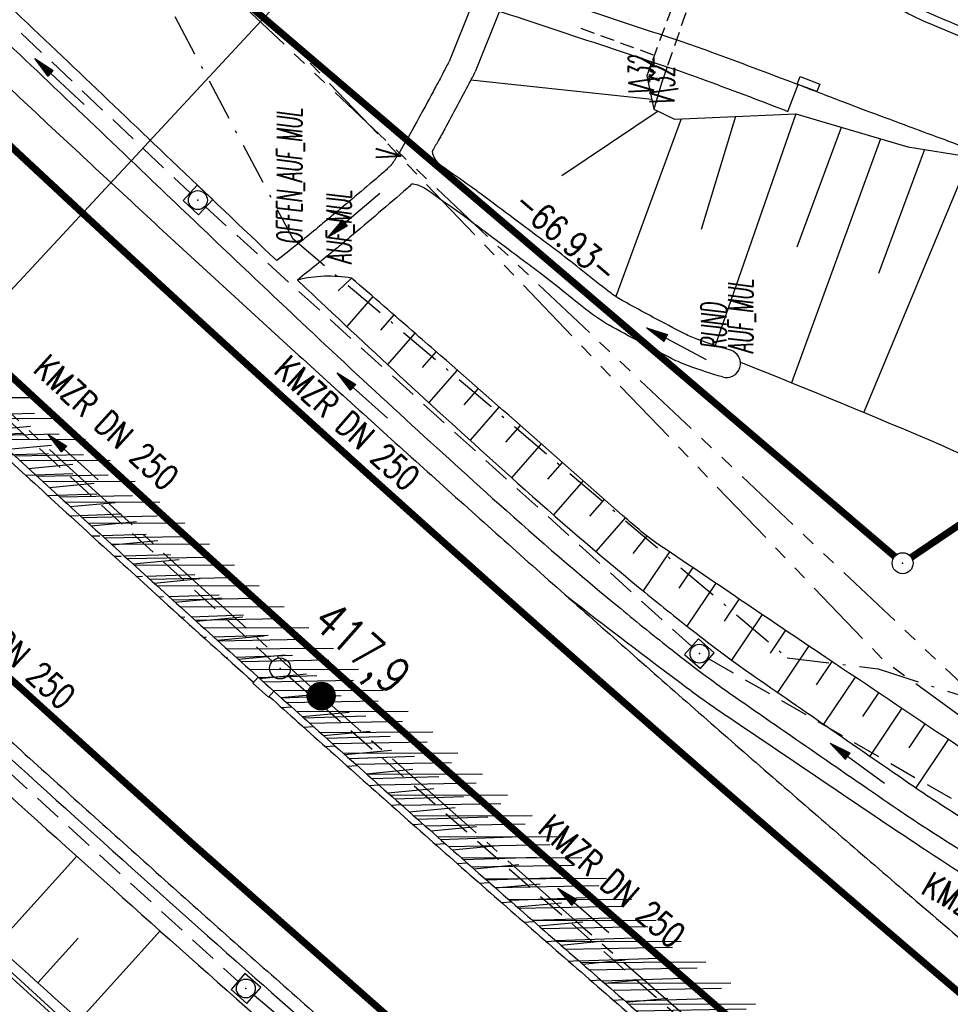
# Model space of a CAD drawing. Extents: x 448150 to 449332, y 437108 to 438384.
# Tile 128 of 172: x 448756 to 448822, y 437662 to 437733. Entities that reach past the tile are written whole.
import ezdxf
from ezdxf.enums import TextEntityAlignment as Align

# ---------------------------------------------------------------- set-up
doc = ezdxf.new("R2010")
doc.units = 0
doc.header["$LTSCALE"] = 2
doc.header["$MEASUREMENT"] = 0
for name, pattern in [('ACHSE', [5.5, 4, -0.5, 0.5, -0.5]), ('AUSGEZOGEN', [0]), ('BAB-FM2', [2.6, 1.5, -0.5, 0.1, -0.5]), ('GESTRICH-X2', [1.5, 1, -0.5]), ('GESTRICHELT', [0.75, 0.5, -0.25]), ('PHANTOMX2', [5, 2.5, -0.5, 0.5, -0.5, 0.5, -0.5])]:
    doc.linetypes.add(name, pattern=pattern)
doc.layers.get('0').update_dxf_attribs({"linetype": 'AUSGEZOGEN'})
for name, color, linetype in [('212-ABSTAND', 8, 'AUSGEZOGEN'), ('212-GRENZL-BAB', 7, 'AUSGEZOGEN'), ('212-GRENZP-BAB', 7, 'AUSGEZOGEN'), ('ACHSETOP', 250, 'ACHSE'), ('ANMERKUNG', 7, 'CONTINUOUS'), ('BAB_FM', 5, 'BAB-FM2'), ('BAUWOTOP', 250, 'AUSGEZOGEN'), ('BAUWUTOP', 250, 'GESTRICHELT'), ('BOESCHG', 250, 'AUSGEZOGEN'), ('FBRTOP', 250, 'AUSGEZOGEN'), ('HEKT_B', 250, 'CONTINUOUS'), ('KANAL', 7, 'GESTRICH-X2'), ('Lichtwellenleiter COLT', 46, 'PHANTOMX2'), ('Lichtwellenleiter GLH', 46, 'PHANTOMX2'), ('MULDE', 250, 'AUSGEZOGEN'), ('NZ', 250, 'AUSGEZOGEN'), ('PFEIL', 7, 'CONTINUOUS'), ('PFEILTOP', 200, 'AUSGEZOGEN'), ('SCHLITZRINNE', 200, 'AUSGEZOGEN'), ('SCHSYMBOL', 200, 'AUSGEZOGEN'), ('STRASSE', 250, 'AUSGEZOGEN'), ('TEXTO', 4, 'CONTINUOUS'), ('WEG', 250, 'GESTRICH-X2')]:
    doc.layers.add(name, color=color, linetype=linetype)
doc.styles.add('ROMANS', font='romans.shx', dxfattribs={"width": 0.8})

# ---------------------------------------------------------------- blocks, each defined once
blk = doc.blocks.new('30S')
at = {"color": 0}
for p, q in [((-0.751, -0.583), (-0.751, 0)), ((-0.751, 0), (0.751, 0)), ((0.751, 0), (0.751, -0.583)), ((0.751, -0.583), (-0.751, -0.583))]:
    blk.add_line(p, q, dxfattribs=at)
blk.add_point((0, 0), dxfattribs=at)
blk = doc.blocks.new('*X15')
at = {"color": 0}
for p, q in [((212.234, 257.394), (213.242, 258.402)), ((212.236, 257.466), (213.169, 258.4)), ((212.237, 257.326), (213.31, 258.399)), ((212.244, 257.262), (213.373, 258.392)), ((212.244, 257.545), (213.09, 258.391)), ((212.254, 257.202), (213.434, 258.381)), ((212.261, 257.633), (213.003, 258.375)), ((212.268, 257.145), (213.491, 258.368)), ((212.284, 257.09), (213.545, 258.351)), ((212.29, 257.732), (212.903, 258.346)), ((212.303, 257.038), (213.597, 258.333)), ((212.324, 256.988), (213.647, 258.312)), ((212.343, 257.856), (212.779, 258.293)), ((212.347, 256.941), (213.694, 258.288)), ((212.372, 256.895), (213.74, 258.263)), ((212.399, 256.852), (213.783, 258.236)), ((212.428, 256.81), (213.825, 258.207)), ((212.459, 256.77), (213.865, 258.176)), ((212.492, 256.732), (213.903, 258.143)), ((212.526, 256.696), (213.939, 258.109)), ((212.563, 256.662), (213.974, 258.073)), ((212.601, 256.629), (214.006, 258.035)), ((212.64, 256.598), (214.037, 257.995)), ((212.682, 256.569), (214.066, 257.953)), ((212.726, 256.542), (214.093, 257.91)), ((212.771, 256.517), (214.119, 257.864)), ((212.819, 256.493), (214.142, 257.817)), ((212.868, 256.472), (214.163, 257.767)), ((212.92, 256.454), (214.182, 257.715)), ((212.975, 256.437), (214.198, 257.661)), ((213.032, 256.424), (214.211, 257.603)), ((213.092, 256.414), (214.222, 257.543)), ((213.156, 256.407), (214.229, 257.479)), ((213.224, 256.404), (214.232, 257.412)), ((213.296, 256.406), (214.23, 257.339)), ((213.375, 256.414), (214.222, 257.26)), ((213.463, 256.43), (214.205, 257.173)), ((213.563, 256.46), (214.176, 257.073)), ((213.686, 256.512), (214.123, 256.949))]:
    blk.add_line(p, q, dxfattribs=at)
blk = doc.blocks.new('SRMAST2')
at = {"color": 0}
blk.add_circle((0, 0), 0.999, dxfattribs=at)
blk.add_point((0, 0), dxfattribs=at)
blk.add_blockref('*X15', (-213.233, -257.403))
blk = doc.blocks.new('20')
blk.add_lwpolyline([(-0.754, -0.751), (0.754, -0.751), (0.754, 0.75), (-0.754, 0.75)], close=True)
blk.add_circle((0, 0), 0.676)
blk.add_point((0, 0))
blk = doc.blocks.new('PFEIL2')
at = {"color": 0}
for p, q in [((0.88, 0.002), (-2.401, -0.012)), ((0.881, -0.271), (0.879, 0.276)), ((0.879, 0.276), (2.429, 0.009)), ((0.911, 0.27), (0.879, 0.265)), ((0.965, 0.261), (0.879, 0.246)), ((1.019, 0.252), (0.879, 0.228)), ((1.073, 0.242), (0.879, 0.209)), ((1.127, 0.233), (0.879, 0.191)), ((1.181, 0.224), (0.879, 0.172)), ((1.235, 0.214), (0.879, 0.154)), ((1.289, 0.205), (0.879, 0.135)), ((1.343, 0.196), (0.879, 0.117)), ((1.397, 0.187), (0.879, 0.098)), ((1.451, 0.177), (0.879, 0.08)), ((1.505, 0.168), (0.879, 0.061)), ((1.559, 0.159), (0.88, 0.043)), ((1.613, 0.149), (0.88, 0.024)), ((1.668, 0.14), (0.88, 0.006)), ((1.722, 0.131), (0.88, -0.013)), ((1.776, 0.121), (0.88, -0.031)), ((1.83, 0.112), (0.88, -0.05)), ((1.884, 0.103), (0.88, -0.068)), ((1.938, 0.094), (0.88, -0.087)), ((1.992, 0.084), (0.88, -0.105)), ((2.046, 0.075), (0.88, -0.124)), ((2.1, 0.066), (0.88, -0.142)), ((2.154, 0.056), (0.88, -0.161)), ((2.208, 0.047), (0.88, -0.179)), ((2.262, 0.038), (0.881, -0.198)), ((2.316, 0.029), (0.881, -0.216)), ((2.37, 0.019), (0.881, -0.235)), ((2.424, 0.01), (0.881, -0.253)), ((2.429, 0.009), (0.881, -0.271))]:
    blk.add_line(p, q, dxfattribs=at)
blk = doc.blocks.new('GST')
at = {"color": 0}
blk.add_circle((0, 0), 0.75, dxfattribs=at)
blk.add_point((0, 0), dxfattribs=at)

msp = doc.modelspace()

# ---------------------------------------------------------------- hatches: boundary and pattern name
at = {"layer": 'SCHLITZRINNE'}
h = msp.add_hatch(dxfattribs=at)
h.set_pattern_fill('_USER', color=256, scale=1.5, angle=45, style=0, pattern_type=0)
h.set_pattern_definition([(0.19809, (448696.2442, 437758.0261), (-0.005186, 1.499991), [])])
edge = h.paths.add_edge_path()
edge.add_arc((450103.943, 439168.643), 1992.851, 225.253931, 225.326505)
edge.add_arc((450104.379, 439169.084), 1993.471, 225.326505, 225.685513)
edge.add_arc((450114.112, 439179.052), 2007.404, 225.685514, 226.043274)
edge.add_arc((450116.374, 439181.397), 2010.661, 226.043274, 226.400342)
edge.add_arc((450108.345, 439172.967), 1999.019, 226.400342, 226.758448)
edge.add_arc((450107.359, 439171.918), 1997.58, 226.758448, 227.116898)
edge.add_arc((450114.22, 439179.306), 2007.663, 227.116898, 227.474446)
edge.add_arc((450112.044, 439176.933), 2004.443, 227.474446, 227.83238)
edge.add_arc((450107.824, 439172.273), 1998.156, 227.83238, 228.190877)
edge.add_arc((450107.663, 439172.094), 1997.915, 228.190877, 228.549748)
edge.add_arc((450107.034, 439171.381), 1996.965, 228.549748, 228.908704)
edge.add_arc((450111.572, 439176.585), 2003.869, 228.908704, 229.265964)
edge.add_arc((450119.093, 439185.318), 2015.394, 229.265964, 229.6222)
edge.add_arc((450115.134, 439180.663), 2009.284, 229.6222, 229.979919)
edge.add_arc((450101.808, 439164.793), 1988.56, 229.979919, 230.339497)
edge.add_arc((450135.905, 439205.921), 2041.985, 230.339497, 230.699144)
edge.add_arc((450015.788, 439059.171), 1852.343, 230.699144, 231.076753)
edge.add_arc((450440.038, 439584.513), 2527.6, 231.076753, 231.41321)
edge.add_arc((449605.176, 438538.206), 1189.037, 231.413211, 231.903765)
edge.add_arc((451876.599, 441435.451), 4870.53, 231.903765, 232.054115)
edge.add_arc((449764.385, 438726.671), 1435.572, 232.054115, 232.331051)
edge.add_arc((663048.573, 714993.472), 350453.466, 232.33105148, 232.33182369)
edge.add_arc((452105.708, 441751.773), 5260.885, 232.331837, 232.33814)
edge.add_arc((1083717.784, 1260087.558), 1038995.508, 232.338139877, 232.338829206)
edge.add_arc((362297.748, 325361.769), 141749.668, 52.33595822, 52.34101086, ccw=False)
edge.add_arc((130991.073, 25697.409), 520301.522, 52.33458173, 52.33595822, ccw=False)
edge.add_arc((597397.743, 629905.021), 242982.187, 232.33379622, 232.33674373)
edge.add_arc((1091510.304, 1270060.009), 1051651.236, 232.336743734, 232.337424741)
edge.add_arc((63904.407, -61307.138), 630166.935, 52.33651599, 52.337652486, ccw=False)
edge.add_line((448950.678, 437541.271), (448965.933, 437529.496))
edge.add_arc((450103.943, 439168.643), 1993.351, 225.253931, 225.326505)
edge.add_arc((450104.379, 439169.084), 1993.971, 225.326505, 225.633952)
h = msp.add_hatch(dxfattribs=at)
h.set_pattern_fill('_USER', color=256, scale=1.5, angle=45, style=0, pattern_type=0)
h.set_pattern_definition([(1.0848, (448717.7677, 437736.8698), (-0.0283982, 1.4997312), [])])
edge = h.paths.add_edge_path()
edge.add_arc((450104.379, 439169.084), 1993.971, 225.677136, 225.685513)
edge.add_arc((450114.112, 439179.052), 2007.904, 225.685514, 226.043274)
edge.add_arc((450116.374, 439181.397), 2011.161, 226.043274, 226.348764)
edge.add_arc((450103.943, 439168.643), 1992.851, 225.253931, 225.326505)
edge.add_arc((450104.379, 439169.084), 1993.471, 225.326505, 225.685513)
edge.add_arc((450114.112, 439179.052), 2007.404, 225.685514, 226.043274)
edge.add_arc((450116.374, 439181.397), 2010.661, 226.043274, 226.400342)
edge.add_arc((450108.345, 439172.967), 1999.019, 226.400342, 226.758448)
edge.add_arc((450107.359, 439171.918), 1997.58, 226.758448, 227.116898)
edge.add_arc((450114.22, 439179.306), 2007.663, 227.116898, 227.474446)
edge.add_arc((450112.044, 439176.933), 2004.443, 227.474446, 227.83238)
edge.add_arc((450107.824, 439172.273), 1998.156, 227.83238, 228.190877)
edge.add_arc((450107.663, 439172.094), 1997.915, 228.190877, 228.549748)
edge.add_arc((450107.034, 439171.381), 1996.965, 228.549748, 228.908704)
edge.add_arc((450111.572, 439176.585), 2003.869, 228.908704, 229.265964)
edge.add_arc((450119.093, 439185.318), 2015.394, 229.265964, 229.6222)
edge.add_arc((450115.134, 439180.663), 2009.284, 229.6222, 229.979919)
edge.add_arc((450101.808, 439164.793), 1988.56, 229.979919, 230.339497)
edge.add_arc((450135.905, 439205.921), 2041.985, 230.339497, 230.699144)
edge.add_arc((450015.788, 439059.171), 1852.343, 230.699144, 231.076753)
edge.add_arc((450440.038, 439584.513), 2527.6, 231.076753, 231.41321)
edge.add_arc((449605.176, 438538.206), 1189.037, 231.413211, 231.903765)
edge.add_arc((451876.599, 441435.451), 4870.53, 231.903765, 232.054115)
edge.add_arc((449764.385, 438726.671), 1435.572, 232.054115, 232.331051)
edge.add_arc((663048.573, 714993.472), 350453.466, 232.33105148, 232.33182369)
edge.add_arc((452105.708, 441751.773), 5260.885, 232.331837, 232.33814)
edge.add_arc((1083717.784, 1260087.558), 1038995.508, 232.338139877, 232.338829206)
edge.add_arc((362297.748, 325361.769), 141749.668, 52.33595822, 52.34101086, ccw=False)
edge.add_arc((130991.073, 25697.409), 520301.522, 52.33458173, 52.33595822, ccw=False)
edge.add_arc((597397.743, 629905.021), 242982.187, 232.33379622, 232.33674373)
edge.add_arc((1091510.304, 1270060.009), 1051651.236, 232.336743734, 232.337424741)
edge.add_arc((63904.407, -61307.138), 630166.935, 52.33651599, 52.337652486, ccw=False)
edge.add_line((448950.678, 437541.271), (448965.933, 437529.496))
h = msp.add_hatch(dxfattribs=at)
h.set_pattern_fill('_USER', color=256, scale=1.5, angle=45, style=0, pattern_type=0)
h.set_pattern_definition([(1.92282, (448737.9663, 437717.5835), (-0.05033, 1.4991554), [])])
edge = h.paths.add_edge_path()
edge.add_arc((450116.374, 439181.397), 2011.161, 226.391578, 226.400342)
edge.add_arc((450108.345, 439172.967), 1999.519, 226.400342, 226.758448)
edge.add_arc((450107.359, 439171.918), 1998.08, 226.758448, 227.116898)
edge.add_arc((450114.22, 439179.306), 2008.163, 227.116898, 227.474446)
edge.add_arc((450112.044, 439176.933), 2004.943, 227.474446, 227.83238)
edge.add_arc((450107.824, 439172.273), 1998.656, 227.83238, 228.068653)
edge.add_arc((450103.943, 439168.643), 1992.851, 225.253931, 225.326505)
edge.add_arc((450104.379, 439169.084), 1993.471, 225.326505, 225.685513)
edge.add_arc((450114.112, 439179.052), 2007.404, 225.685514, 226.043274)
edge.add_arc((450116.374, 439181.397), 2010.661, 226.043274, 226.400342)
edge.add_arc((450108.345, 439172.967), 1999.019, 226.400342, 226.758448)
edge.add_arc((450107.359, 439171.918), 1997.58, 226.758448, 227.116898)
edge.add_arc((450114.22, 439179.306), 2007.663, 227.116898, 227.474446)
edge.add_arc((450112.044, 439176.933), 2004.443, 227.474446, 227.83238)
edge.add_arc((450107.824, 439172.273), 1998.156, 227.83238, 228.190877)
edge.add_arc((450107.663, 439172.094), 1997.915, 228.190877, 228.549748)
edge.add_arc((450107.034, 439171.381), 1996.965, 228.549748, 228.908704)
edge.add_arc((450111.572, 439176.585), 2003.869, 228.908704, 229.265964)
edge.add_arc((450119.093, 439185.318), 2015.394, 229.265964, 229.6222)
edge.add_arc((450115.134, 439180.663), 2009.284, 229.6222, 229.979919)
edge.add_arc((450101.808, 439164.793), 1988.56, 229.979919, 230.339497)
edge.add_arc((450135.905, 439205.921), 2041.985, 230.339497, 230.699144)
edge.add_arc((450015.788, 439059.171), 1852.343, 230.699144, 231.076753)
edge.add_arc((450440.038, 439584.513), 2527.6, 231.076753, 231.41321)
edge.add_arc((449605.176, 438538.206), 1189.037, 231.413211, 231.903765)
edge.add_arc((451876.599, 441435.451), 4870.53, 231.903765, 232.054115)
edge.add_arc((449764.385, 438726.671), 1435.572, 232.054115, 232.331051)
edge.add_arc((663048.573, 714993.472), 350453.466, 232.33105148, 232.33182369)
edge.add_arc((452105.708, 441751.773), 5260.885, 232.331837, 232.33814)
edge.add_arc((1083717.784, 1260087.558), 1038995.508, 232.338139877, 232.338829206)
edge.add_arc((362297.748, 325361.769), 141749.668, 52.33595822, 52.34101086, ccw=False)
edge.add_arc((130991.073, 25697.409), 520301.522, 52.33458173, 52.33595822, ccw=False)
edge.add_arc((597397.743, 629905.021), 242982.187, 232.33379622, 232.33674373)
edge.add_arc((1091510.304, 1270060.009), 1051651.236, 232.336743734, 232.337424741)
edge.add_arc((63904.407, -61307.138), 630166.935, 52.33651599, 52.337652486, ccw=False)
edge.add_line((448950.678, 437541.271), (448965.933, 437529.496))
h = msp.add_hatch(dxfattribs=at)
h.set_pattern_fill('_USER', color=256, scale=1.5, angle=45, style=0, pattern_type=0)
h.set_pattern_definition([(5.43336, (448830.8072, 437635.437), (-0.142032, 1.4932605), [])])
edge = h.paths.add_edge_path()
edge.add_arc((450115.134, 439180.663), 2009.784, 229.703318, 229.979919)
edge.add_arc((450101.808, 439164.793), 1989.06, 229.979919, 230.339497)
edge.add_arc((450135.905, 439205.921), 2042.485, 230.339497, 230.699144)
edge.add_arc((450015.788, 439059.171), 1852.843, 230.699144, 231.076753)
edge.add_arc((450440.038, 439584.513), 2528.1, 231.076753, 231.211068)
edge.add_arc((450103.943, 439168.643), 1992.851, 225.253931, 225.326505)
edge.add_arc((450104.379, 439169.084), 1993.471, 225.326505, 225.685513)
edge.add_arc((450114.112, 439179.052), 2007.404, 225.685514, 226.043274)
edge.add_arc((450116.374, 439181.397), 2010.661, 226.043274, 226.400342)
edge.add_arc((450108.345, 439172.967), 1999.019, 226.400342, 226.758448)
edge.add_arc((450107.359, 439171.918), 1997.58, 226.758448, 227.116898)
edge.add_arc((450114.22, 439179.306), 2007.663, 227.116898, 227.474446)
edge.add_arc((450112.044, 439176.933), 2004.443, 227.474446, 227.83238)
edge.add_arc((450107.824, 439172.273), 1998.156, 227.83238, 228.190877)
edge.add_arc((450107.663, 439172.094), 1997.915, 228.190877, 228.549748)
edge.add_arc((450107.034, 439171.381), 1996.965, 228.549748, 228.908704)
edge.add_arc((450111.572, 439176.585), 2003.869, 228.908704, 229.265964)
edge.add_arc((450119.093, 439185.318), 2015.394, 229.265964, 229.6222)
edge.add_arc((450115.134, 439180.663), 2009.284, 229.6222, 229.979919)
edge.add_arc((450101.808, 439164.793), 1988.56, 229.979919, 230.339497)
edge.add_arc((450135.905, 439205.921), 2041.985, 230.339497, 230.699144)
edge.add_arc((450015.788, 439059.171), 1852.343, 230.699144, 231.076753)
edge.add_arc((450440.038, 439584.513), 2527.6, 231.076753, 231.41321)
edge.add_arc((449605.176, 438538.206), 1189.037, 231.413211, 231.903765)
edge.add_arc((451876.599, 441435.451), 4870.53, 231.903765, 232.054115)
edge.add_arc((449764.385, 438726.671), 1435.572, 232.054115, 232.331051)
edge.add_arc((663048.573, 714993.472), 350453.466, 232.33105148, 232.33182369)
edge.add_arc((452105.708, 441751.773), 5260.885, 232.331837, 232.33814)
edge.add_arc((1083717.784, 1260087.558), 1038995.508, 232.338139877, 232.338829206)
edge.add_arc((362297.748, 325361.769), 141749.668, 52.33595822, 52.34101086, ccw=False)
edge.add_arc((130991.073, 25697.409), 520301.522, 52.33458173, 52.33595822, ccw=False)
edge.add_arc((597397.743, 629905.021), 242982.187, 232.33379622, 232.33674373)
edge.add_arc((1091510.304, 1270060.009), 1051651.236, 232.336743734, 232.337424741)
edge.add_arc((63904.407, -61307.138), 630166.935, 52.33651599, 52.337652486, ccw=False)
edge.add_line((448950.678, 437541.271), (448965.933, 437529.496))

# ---------------------------------------------------------------- linework, layer by layer
at = {"layer": '212-GRENZL-BAB', "const_width": 0.5, "flags": 128}
for points in [[(448768.291, 437736.843), (448818.069, 437694.377)], [(448819.261, 437694.31), (448843.529, 437710.711)]]:
    msp.add_lwpolyline(points, dxfattribs=at)
at = {"layer": '212-GRENZL-BAB', "flags": 128}
msp.add_lwpolyline([(448700.073, 437714.934), (448763.887, 437656.467)], dxfattribs=at)
at = {"layer": 'ACHSETOP', "flags": 128}
msp.add_lwpolyline([(448380.241, 438171.899), (448383.346, 438166.505), (448396.089, 438144.997), (448409.099, 438123.649), (448422.375, 438102.466), (448435.915, 438081.45), (448449.717, 438060.605), (448463.778, 438039.935), (448478.096, 438019.441), (448492.67, 437999.129), (448507.496, 437979), (448522.573, 437959.057), (448537.897, 437939.305), (448553.468, 437919.746), (448569.282, 437900.384), (448585.336, 437881.22), (448601.629, 437862.258), (448618.157, 437843.502), (448634.919, 437824.954), (448651.911, 437806.617), (448669.131, 437788.493), (448686.577, 437770.586), (448704.244, 437752.899), (448722.132, 437735.434), (448740.236, 437718.194), (448758.555, 437701.181), (448777.084, 437684.399), (448795.822, 437667.85), (448814.766, 437651.536), (448833.911, 437635.46), (448853.257, 437619.625), (448872.798, 437604.033), (448888.336, 437591.917), (448892.529, 437588.68), (448912.32, 437573.405), (448932.11, 437558.129), (448951.9, 437542.854), (449011.271, 437497.027), (449090.432, 437435.925), (449169.594, 437374.823), (449183.702, 437363.933)], dxfattribs=at)
at = {"layer": 'BAB_FM'}
msp.add_lwpolyline([(448606.465, 437905.569), (448627.918, 437878.896), (448639.496, 437862.456), (448640.635, 437858.141), (448643.314, 437857.825), (448662.117, 437832.506), (448693.51, 437804.514), (448720.329, 437777.562), (448723.295, 437774.87), (448728.722, 437768.944), (448764.191, 437737.535), (448775.029, 437717.102), (448810.387, 437687.135), (448816.902, 437686.335), (448825.274, 437683.657), (448833.111, 437680.118), (448851.528, 437670.91), (448862.964, 437665.891), (448882.767, 437655.261), (448918.267, 437629.275), (448928.596, 437621.861), (448948.536, 437606.807), (448982.523, 437579.317)], dxfattribs=at)
at = {"layer": 'BAUWOTOP'}
for points in [[(448746.923, 437747.252, -0.005003), (448756.417, 437745.015, -0.005034), (448765.807, 437742.603, -0.004743), (448775.566, 437739.892, -0.005169), (448784.468, 437737.227, -0.004388), (448786.753, 437736.495, -0.000629), (448802.643, 437731.23, -0.007791), (448804.847, 437730.458, -0.002705), (448811.146, 437728.103)], [(448746.475, 437745.261, -0.005003), (448755.929, 437743.033, -0.005034), (448765.279, 437740.631, -0.004743), (448775.001, 437737.93, -0.005169), (448783.862, 437735.278, -0.004388), (448786.113, 437734.557, -0.000629), (448801.999, 437729.293, -0.007791), (448804.142, 437728.542, -0.005516), (448810.435, 437726.169)]]:
    msp.add_lwpolyline(points, format="xyb", dxfattribs=at)
at = {"layer": 'BAUWOTOP', "flags": 128}
msp.add_lwpolyline([(448810.435, 437726.169), (448811.178, 437728.091)], dxfattribs=at)
at = {"layer": 'BAUWUTOP', "flags": 128}
msp.add_lwpolyline([(448805.605, 437740.304), (448801.808, 437729.356)], dxfattribs=at)
at = {"layer": 'BOESCHG', "linetype": 'GESTRICHELT'}
msp.add_line((448795.644, 437732.113), (448800.892, 437730.183), dxfattribs=at)
at = {"layer": 'BOESCHG'}
for p, q in [((448800.705, 437727.024), (448787.768, 437728.391)), ((448801.172, 437726.176), (448794.271, 437721.569)), ((448802.809, 437725.632), (448798.139, 437712.941)), ((448806.703, 437725.806), (448804.232, 437717.744)), ((448810.996, 437725.998), (448805.244, 437709.449)), ((448814.254, 437725.031), (448811.086, 437716.465)), ((448817.05, 437724.208), (448810.703, 437706.788)), ((448823.462, 437722.926), (448815.855, 437704.673)), ((448820.211, 437723.44), (448816.924, 437714.587)), ((448779.254, 437714.258), (448778.301, 437713.362)), ((448779.532, 437714.017), (448779.531, 437714.016)), ((448780.764, 437712.947), (448778.902, 437710.805)), ((448781.042, 437712.705), (448781.041, 437712.705)), ((448782.273, 437711.634), (448781.319, 437710.537)), ((448782.551, 437711.393), (448782.55, 437711.392)), ((448783.782, 437710.322), (448781.83, 437708.078)), ((448784.06, 437710.08), (448784.059, 437710.079)), ((448785.29, 437709.008), (448784.293, 437707.866)), ((448785.567, 437708.766), (448785.566, 437708.764)), ((448786.796, 437707.691), (448784.767, 437705.371)), ((448787.073, 437707.449), (448787.072, 437707.448)), ((448788.301, 437706.374), (448787.271, 437705.198)), ((448788.578, 437706.132), (448788.576, 437706.13)), ((448789.805, 437705.056), (448787.72, 437702.678)), ((448790.082, 437704.814), (448790.081, 437704.813)), ((448791.309, 437703.737), (448790.255, 437702.537)), ((448791.585, 437703.495), (448791.584, 437703.493)), ((448792.811, 437702.417), (448790.687, 437700)), ((448793.088, 437702.175), (448793.087, 437702.174)), ((448794.313, 437701.097), (448793.245, 437699.883)), ((448794.589, 437700.854), (448794.588, 437700.852)), ((448795.814, 437699.775), (448793.676, 437697.348)), ((448796.09, 437699.532), (448796.09, 437699.531)), ((448797.315, 437698.453), (448796.25, 437697.246)), ((448797.591, 437698.209), (448797.589, 437698.208)), ((448798.815, 437697.13), (448796.719, 437694.728)), ((448799.093, 437696.889), (448799.092, 437696.888)), ((448800.348, 437695.846), (448799.36, 437694.591)), ((448800.64, 437695.623), (448800.639, 437695.621)), ((448801.986, 437694.699), (448800.093, 437691.911)), ((448802.29, 437694.492), (448802.289, 437694.491)), ((448803.641, 437693.576), (448802.647, 437692.11)), ((448803.945, 437693.37), (448803.944, 437693.368)), ((448805.297, 437692.454), (448803.226, 437689.395)), ((448805.601, 437692.248), (448805.601, 437692.247)), ((448806.953, 437691.334), (448805.883, 437689.75)), ((448807.258, 437691.128), (448807.257, 437691.126)), ((448808.611, 437690.215), (448806.418, 437686.964)), ((448808.916, 437690.009), (448808.915, 437690.008)), ((448810.269, 437689.097), (448809.16, 437687.451)), ((448810.574, 437688.891), (448810.573, 437688.89)), ((448811.928, 437687.98), (448809.698, 437684.664)), ((448812.234, 437687.775), (448812.233, 437687.774)), ((448813.588, 437686.865), (448812.467, 437685.195)), ((448813.894, 437686.66), (448813.893, 437686.658)), ((448815.249, 437685.75), (448812.992, 437682.387)), ((448815.555, 437685.545), (448815.554, 437685.544)), ((448816.91, 437684.636), (448815.775, 437682.943)), ((448817.216, 437684.431), (448817.214, 437684.429)), ((448818.571, 437683.522), (448816.288, 437680.114)), ((448818.877, 437683.318), (448818.876, 437683.317)), ((448820.233, 437682.409), (448819.085, 437680.694)), ((448820.539, 437682.205), (448820.538, 437682.203)), ((448821.895, 437681.297), (448819.585, 437677.845)), ((448759.605, 437672.955), (448753.862, 437666.591)), ((448765.562, 437667.618), (448759.801, 437661.232)), ((448759.706, 437667.097), (448756.832, 437663.911))]:
    msp.add_line(p, q, dxfattribs=at)
for points in [[(448657.591, 437756.917, 0.008458), (448664.232, 437750.016, 0.00049), (448693.034, 437721.138, 0.007612), (448694.919, 437719.307, 0.002399), (448714.785, 437700.782, 0.002578), (448733.441, 437683.729, 0.000138), (448754.925, 437664.304, 0.000228), (448767.89, 437652.599, 0.000375), (448780.321, 437641.403, 0.0006), (448788.097, 437634.427, 0.00703), (448798.608, 437625.283, 0.003976), (448817.543, 437609.529, 0.000999), (448831.725, 437597.967, 0.001507), (448841.164, 437590.349, 0.000922), (448857.646, 437577.18, 0.001762), (448866.31, 437570.334, 0.001658), (448875.332, 437563.303, -0.000796), (448894.162, 437548.683, -0.002725), (448918.842, 437529.241, 0.003736), (448936.874, 437515.095, 0.011168), (448954.691, 437501.956, -0.009019), (448976.82, 437485.783, -0.000877)], [(448939.348, 437514.429, -0.001321), (448937.316, 437515.992, -0.003437), (448919.264, 437530.153, 0.002512), (448894.604, 437549.571, 0.000719), (448875.69, 437564.268, -0.001524), (448866.773, 437571.22, -0.001746), (448858.423, 437577.818, -0.000864), (448841.625, 437591.234, -0.001525), (448832.055, 437598.952, -0.001031), (448817.968, 437610.434, -0.004145), (448799.115, 437626.127, -0.007304), (448788.623, 437635.275, -0.000304), (448781.091, 437642.047, -0.000182), (448768.496, 437653.392, -0.000124), (448754.883, 437665.67, -0.000081), (448733.885, 437684.625, -0.002942), (448715.737, 437701.207, -0.002608), (448695.472, 437720.14, -0.007354), (448693.565, 437721.995, -0.000481), (448664.882, 437750.771, -0.007392), (448659, 437756.861, -0.002577)], [(448807.869, 437744.872, 0.052351), (448810.649, 437740.423, 0.0631), (448813.742, 437737.354, 0.000849), (448815.258, 437736.192, 0.007582), (448815.43, 437736.065, 0.007727), (448817.41, 437734.692, 0.035163), (448817.87, 437734.428, 0.013943), (448821.91, 437732.612, -0.00272), (448842.818, 437723.772, -0.000108), (448854.807, 437718.623, -0.000365), (448858.346, 437717.099, -0.017771), (448864.911, 437713.985, -0.00534), (448886.252, 437702.627, -0.020126), (448900.348, 437694.177, 0.024345), (448912.063, 437687.288, 0.01912), (448916.003, 437685.411, 0.022006), (448919.549, 437684.066, 0.055578), (448921.811, 437683.59, 0.05661), (448924.081, 437683.628, 0.098588), (448924.872, 437683.896, 0.052365), (448926.137, 437684.813)], [(448843.798, 437666.661, 0.009963), (448838.413, 437670.786, 0.020159), (448835.633, 437672.661, 0.003735), (448828.311, 437677.106, -0.011786), (448826.014, 437678.552, -0.001077), (448822.192, 437681.097, -0.000454), (448813.15, 437687.158, -0.00139), (448800.986, 437695.377, -0.021211), (448800.214, 437695.951, -0.010367), (448798.584, 437697.331, 0.001283), (448785.62, 437708.718, 0.000506), (448783.843, 437710.268, 0.000196), (448779.254, 437714.258)], [(448807.041, 437708.251, -0.014993), (448835.509, 437695.998, -0.023527), (448843.832, 437691.611, -0.000648), (448870.843, 437675.663, -0.005983), (448873.347, 437674.14, -0.000674), (448893.955, 437661.222, -0.000976), (448908.117, 437652.28, -0.003385), (448929.431, 437638.559, 0.005284), (448943.618, 437629.503, 0.005615), (448955.533, 437622.257, -0.031024), (448970.582, 437612.393)]]:
    msp.add_lwpolyline(points, format="xyb", dxfattribs=at)
at = {"layer": 'BOESCHG', "linetype": 'GESTRICHELT'}
msp.add_lwpolyline([(448804.721, 437740.597), (448800.72, 437729.718)], dxfattribs=at)
at = {"layer": 'BOESCHG'}
for points in [[(448800.72, 437729.718), (448800.349, 437728.71), (448800.851, 437726.332)], [(448801.808, 437729.356), (448801.401, 437728.184), (448800.851, 437726.332)], [(448800.851, 437726.332), (448802.337, 437725.611), (448810.996, 437725.998), (448813.107, 437725.369), (448819.012, 437723.63), (448823.462, 437722.926)]]:
    msp.add_lwpolyline(points, dxfattribs=at)
msp.add_arc((448777.647, 437704.725), 9.668, 80.43166, 103.57699, dxfattribs=at)
at = {"layer": 'FBRTOP'}
for points in [[(448902.917, 437602.137, 0.000003), (448912.812, 437594.5, -0.000022), (448922.707, 437586.863, -0.000006), (448932.602, 437579.224, 0.000013), (448942.498, 437571.586, 0.000003), (448952.392, 437563.949, -0.000005), (448962.287, 437556.312, -0.000002), (448991.973, 437533.398, 0.000001), (449021.658, 437510.484, 0), (449059.524, 437481.257, 0), (449100.819, 437449.382, 0.000002), (449140.4, 437418.831, -0.000003), (449179.981, 437388.28, -0.000002), (449197.089, 437375.075, 0.000004)], [(448881.988, 437575.026, 0.000003), (448891.884, 437567.387, -0.000022), (448901.78, 437559.749, -0.000006), (448911.675, 437552.112, 0.000013), (448921.57, 437544.474, 0.000003), (448931.465, 437536.836, -0.000005), (448941.36, 437529.199, 0), (448949.808, 437522.678, 0.000001)], [(448676.969, 437755.768, 0.00109), (448683.198, 437749.504, 0.001566), (448692.116, 437740.632, 0.001566), (448701.094, 437731.811, 0.001561), (448710.158, 437723.016, 0.001558), (448719.274, 437714.281, 0.001563), (448728.418, 437705.628, 0.001564), (448737.618, 437697.03, 0.00156), (448746.895, 437688.468, 0.001562), (448756.221, 437679.969, 0.001564), (448765.584, 437671.541, 0.001566), (448775.009, 437663.165, 0.001566), (448784.484, 437654.849, 0.001559), (448793.998, 437646.604, 0.001554), (448803.591, 437638.395, 0.001561), (448813.246, 437630.236, 0.001569), (448822.901, 437622.18, 0.001569), (448832.871, 437613.967, 0.001648), (448842.414, 437606.208, 0.001468), (448854.075, 437596.848, 0.002141), (448862.115, 437590.489, 0.000656), (448872.248, 437582.566, 0.001208)], [(448751.882, 437730.578, 0.001564), (448760.926, 437722.126, 0.00156), (448770.046, 437713.71, 0.001562), (448779.213, 437705.355, 0.001564), (448788.417, 437697.071, 0.001566), (448797.682, 437688.836, 0.001566), (448806.996, 437680.662, 0.001559), (448816.349, 437672.557, 0.001554), (448825.779, 437664.487, 0.001561), (448835.27, 437656.467, 0.001569), (448844.761, 437648.548, 0.001569), (448854.559, 437640.476, 0.001647), (448863.943, 437632.847, 0.001468), (448875.411, 437623.641, 0.00214), (448883.327, 437617.381, 0.000657), (448893.314, 437609.572, 0.001208)], [(448898.757, 437605.348, 0.000003), (448902.464, 437602.487, 0.000028)], [(448877.762, 437578.288, 0.000003), (448881.526, 437575.382, 0.000028)]]:
    msp.add_lwpolyline(points, format="xyb", dxfattribs=at)
at = {"layer": 'FBRTOP', "const_width": 0.5}
for points in [[(448893.751, 437590.263, 0.000003), (448903.647, 437582.626, -0.000022), (448913.542, 437574.988, -0.000006), (448923.437, 437567.35, 0.000013), (448933.332, 437559.712, 0.000003), (448943.227, 437552.075, -0.000005), (448953.122, 437544.437, -0.000002), (448982.808, 437521.524, 0.000001), (449012.493, 437498.61, 0), (449050.358, 437469.383, 0), (449091.654, 437437.508, 0.000002), (449131.235, 437406.957, -0.000003), (449170.816, 437376.406, -0.000001), (449185.277, 437365.244, 0.000004)], [(448901.097, 437599.778, 0.000003), (448910.992, 437592.141, -0.000022), (448920.886, 437584.504, -0.000006), (448930.781, 437576.866, 0.000013), (448940.677, 437569.227, 0.000003), (448950.572, 437561.59, -0.000005), (448960.466, 437553.953, -0.000002), (448990.152, 437531.039)], [(449098.999, 437447.023, 0.000002), (449138.58, 437416.472, -0.000003), (449178.161, 437385.922, -0.000002), (449194.742, 437373.122, 0.000004)], [(448749.841, 437728.408, 0.001564), (448758.899, 437719.943, 0.00156), (448768.032, 437711.514, 0.001562), (448777.212, 437703.146, 0.001564), (448786.431, 437694.849, 0.001566), (448795.709, 437686.603, 0.001566), (448805.037, 437678.417, 0.001559), (448814.404, 437670.299, 0.001554), (448823.849, 437662.217, 0.001561), (448833.354, 437654.185, 0.001569), (448842.859, 437646.253, 0.001569), (448852.672, 437638.17, 0.001647), (448862.07, 437630.529, 0.001468), (448873.552, 437621.312, 0.00214), (448881.488, 437615.035, 0.000657), (448891.481, 437607.222, 0.001208)], [(448750.718, 437711.135, 0.00156), (448759.907, 437702.655, 0.001562), (448769.143, 437694.237, 0.001564), (448778.417, 437685.89, 0.001566), (448787.752, 437677.593, 0.001566), (448797.137, 437669.357, 0.001559), (448806.56, 437661.191, 0.001554), (448816.062, 437653.06, 0.001561), (448825.624, 437644.979, 0.001569), (448835.187, 437637, 0.001569), (448845.061, 437628.867, 0.001648), (448854.514, 437621.181, 0.001468), (448866.067, 437611.907, 0.00214), (448874.037, 437605.603, 0.000656), (448884.088, 437597.744, 0.001208)], [(448896.936, 437602.99, 0.000003), (448900.643, 437600.128, 0.000028)], [(448889.562, 437593.497, 0.000003), (448893.294, 437590.616, 0.000028)]]:
    msp.add_lwpolyline(points, format="xyb", dxfattribs=at)
msp.add_lwpolyline([(448682.025, 437755.333), (448694.401, 437742.943), (448712.414, 437725.356), (448730.645, 437707.995), (448749.092, 437690.863), (448767.751, 437673.964), (448786.62, 437657.299), (448805.696, 437640.871), (448824.976, 437624.682), (448844.457, 437608.736), (448864.127, 437593.041), (448879.754, 437580.856), (448883.974, 437577.598), (448903.766, 437562.322), (448923.555, 437547.047), (448943.346, 437531.771), (449002.717, 437485.944), (449081.878, 437424.842), (449161.04, 437363.74), (449172.678, 437354.757)], dxfattribs=at)
at = {"layer": 'KANAL'}
for p, q in [((448740.375, 437746.188), (448767.719, 437720.344)), ((448730.375, 437726.375), (448773.594, 437686.875)), ((448768.813, 437719.344), (448803.563, 437687.938)), ((448730.219, 437701.375), (448771.156, 437664)), ((448804.781, 437687.063), (448846.625, 437663)), ((448774.688, 437685.875), (448815.438, 437650.281)), ((448772.281, 437663.031), (448814.563, 437627.063))]:
    msp.add_line(p, q, dxfattribs=at)
at = {"layer": 'Lichtwellenleiter COLT', "flags": 128}
msp.add_lwpolyline([(448659.361, 437835.396), (448668.132, 437829.071), (448675.787, 437824.126), (448685.034, 437816.399), (448707.69, 437793.318), (448725.457, 437778.29), (448744.096, 437761.363), (448761.357, 437745.153), (448817.297, 437686.934), (448837.365, 437672.417), (448852.442, 437665.478), (448883.386, 437653.906), (448906.675, 437637.299), (448923.155, 437622.302), (448933.12, 437620.67), (448942.93, 437614.42), (448953.22, 437606.47), (448980, 437585.1), (448999.76, 437565.35), (449013.23, 437542.09), (449015.39, 437534.98), (449018.87, 437529.6), (449025.86, 437525.22), (449038.3, 437522.199), (449054.369, 437521.792), (449059.826, 437520.831), (449063.597, 437518.321), (449065.942, 437515.989), (449065.942, 437515.989), (449095.923, 437479.561), (449111.4, 437468.124), (449127.441, 437455.522), (449178.723, 437415.235), (449213.53, 437388.76)], dxfattribs=at)
at = {"layer": 'Lichtwellenleiter GLH', "flags": 128}
msp.add_lwpolyline([(448402.855, 438190.721), (448415.11, 438168.314), (448419.911, 438160.49), (448420.725, 438158.165), (448503.055, 438031.342), (448522.169, 438004.419), (448532.905, 437989.335), (448539.667, 437979.777), (448549.911, 437964.576), (448559.068, 437950.984), (448598.005, 437903.186), (448632.587, 437863.534), (448656.705, 437838.284), (448666.355, 437831.36), (448672.424, 437827.199), (448672.424, 437827.199), (448672.424, 437827.199), (448838.467, 437670.549), (448842.766, 437668.364), (448853.433, 437664.997), (448877.046, 437657.59), (448892.657, 437650.227), (448906.675, 437637.299), (448920.226, 437624.264), (448935.452, 437618.377), (448950.431, 437608.21), (448972.816, 437591.004), (448987.735, 437577.681), (449010.104, 437551.375), (449016.191, 437536.404), (449021.739, 437528.719), (449038.775, 437522.269), (449054.536, 437521.856), (449060.555, 437520.65), (449065.786, 437515.9), (449095.768, 437479.472), (449099.803, 437476.391), (449111.456, 437468.051), (449130.147, 437452.823), (449130.147, 437452.823), (449149.325, 437438.239), (449167.315, 437424.317), (449186.306, 437409.335), (449205.486, 437394.548), (449213.167, 437388.457)], dxfattribs=at)
at = {"layer": 'MULDE'}
for p, q in [((448787.913, 437733.962), (448786.226, 437729.737)), ((448789.816, 437733.334), (448788.084, 437728.995))]:
    msp.add_line(p, q, dxfattribs=at)
for points in [[(448672.838, 437756.082, 0.000024), (448673.008, 437755.91, 0.001482), (448686.066, 437742.74, 0.0017), (448697.523, 437731.33, 0.003882), (448708.022, 437721.105, 0.001965), (448728.988, 437701.16, 0.004095), (448749.403, 437682.203, 0.003922), (448771.033, 437662.756, 0.004986), (448789.954, 437646.345, 0.0039), (448814.503, 437625.804, 0.003789), (448859.514, 437589.305, 0.003934), (448903.405, 437554.824, 0.000682), (448918.392, 437543.272, -0.000468), (448940.219, 437526.463, -0.001742), (448940.981, 437525.871, -0.000265), (448946.018, 437521.924, -0.000265)], [(448675.871, 437755.855, 0.001318), (448687.482, 437744.152, 0.0017), (448698.929, 437732.752, 0.003882), (448709.406, 437722.549, 0.001965), (448730.36, 437702.614, 0.004095), (448750.752, 437683.68, 0.003922), (448772.359, 437664.254, 0.004986), (448791.249, 437647.869, 0.0039), (448815.775, 437627.348, 0.003789), (448860.762, 437590.868, 0.003934), (448904.629, 437556.406, 0.000682), (448919.611, 437544.858, -0.000468), (448941.441, 437528.047, -0.001742), (448942.214, 437527.446, -0.000265), (448947.252, 437523.498, -0.000265)], [(448737.382, 437747.214, -0.003213), (448751.81, 437733.753, -0.001351), (448765.006, 437721.215, 0.001677), (448775.649, 437711.116, 0.006234), (448789.782, 437698.124, 0.010453), (448798.486, 437690.643, 0.005979), (448802.182, 437687.672, 0.007526), (448805.19, 437685.385, 0.007294), (448806.621, 437684.362, 0.000887), (448818.322, 437676.286, 0.007563), (448820.175, 437675.053, 0.002835), (448825.125, 437671.905, 0.002835)], [(448741.193, 437746.418, -0.002669), (448753.184, 437735.207, -0.001351), (448766.387, 437722.662, 0.001187), (448773.909, 437715.511, 0.006234)], [(448785.79, 437728.915, -0.001559), (448785.211, 437727.826, -0.002932), (448784.148, 437725.868, -0.00013), (448783.826, 437725.283, -0.000266), (448783.668, 437724.996, -0.006365), (448782.698, 437723.293, -0.014943), (448782.255, 437722.586, -0.011206), (448782.107, 437722.375, -0.029193), (448782.044, 437722.3, -0.01008), (448782.001, 437722.256, -0.005378), (448781.919, 437722.176, -0.012882), (448781.183, 437721.515, -0.002921), (448777.845, 437718.704, -0.000157), (448777.747, 437718.622, -0.000017), (448776.847, 437717.873, -0.004035), (448775.599, 437716.853, -0.003014), (448773.909, 437715.511)], [(448787.665, 437728.198, -0.000929), (448785.91, 437724.92, -0.004998), (448785.41, 437724.014, -0.002349), (448785.007, 437723.307, -0.044058)], [(448783.544, 437720.976, -0.034512), (448783.222, 437720.659, -0.002018), (448779.137, 437717.176, -0.004139), (448778.113, 437716.325, -0.003663), (448775.377, 437714.122, -0.002388)], [(448775.377, 437714.122, 0.000259), (448777.021, 437712.572, 0.006234), (448791.117, 437699.613, 0.010453), (448799.758, 437692.187, 0.005979), (448803.417, 437689.245, 0.007526), (448806.376, 437686.995, 0.007294), (448807.76, 437686.006, 0.000887), (448819.456, 437677.934, 0.007563), (448821.258, 437676.735, 0.002835), (448826.189, 437673.599, 0.002835)]]:
    msp.add_lwpolyline(points, format="xyb", dxfattribs=at)
at = {"layer": 'MULDE', "flags": 128}
for points in [[(448806.328, 437709.113, -0.014834), (448804.011, 437709.87, -0.031882), (448803.062, 437710.282, -0.008644), (448798.596, 437712.665, -0.035829), (448797.686, 437713.261, -0.007735), (448795.785, 437714.755, 0.008633), (448794.031, 437716.129, 0.001074), (448793.005, 437716.901, 0.000251), (448788.62, 437720.182, 0.00612), (448787.792, 437720.785, 0.002258), (448785.569, 437722.349, 0.002258)], [(448806.328, 437709.113, -0.014834), (448804.011, 437709.87, -0.031882), (448803.062, 437710.282, -0.008644), (448798.596, 437712.665, -0.035829), (448797.686, 437713.261, -0.007735), (448795.785, 437714.755, 0.008633), (448794.031, 437716.129, 0.001074), (448793.005, 437716.901, 0.000251), (448788.62, 437720.182, 0.00612), (448787.792, 437720.785, 0.002258), (448785.569, 437722.349, 0.002258)], [(448805.764, 437707.195, -0.014834), (448803.334, 437707.989, -0.031882), (448802.15, 437708.502, -0.008644), (448797.624, 437710.917, -0.035829), (448796.474, 437711.669, -0.007735), (448794.525, 437713.202, 0.008633), (448792.825, 437714.533, 0.001074), (448791.806, 437715.3, 0.000251), (448787.422, 437718.58, 0.00612), (448786.634, 437719.154, 0.002258), (448784.425, 437720.707, 0.002258)]]:
    msp.add_lwpolyline(points, format="xyb", dxfattribs=at)
at = {"layer": 'MULDE'}
for centre, radius, start, end in [((448776.912, 437734.157), 10.31, 329.43929, 334.61312), ((448780.888, 437732.26), 7.902, 329.06384, 335.59818), ((448786.667, 437723.636), 1.692, 191.1875, 229.5167), ((448783.4, 437718.927), 2.054, 60.06536, 85.99204), ((448806.046, 437708.154), 1, 253.60638, 73.60638)]:
    msp.add_arc(centre, radius, start, end, dxfattribs=at)
at = {"layer": 'NZ'}
msp.add_line((448750.497, 437708.665), (448812.963, 437775.893), dxfattribs=at)
at = {"layer": 'SCHLITZRINNE'}
for p, q in [((448774.253, 437683.577), (448774.949, 437683.626)), ((448775.812, 437682.182), (448776.508, 437682.231)), ((448777.374, 437680.788), (448778.071, 437680.836)), ((448778.939, 437679.393), (448779.637, 437679.442)), ((448780.508, 437677.999), (448781.206, 437678.047)), ((448782.079, 437676.604), (448782.778, 437676.653)), ((448783.653, 437675.21), (448784.353, 437675.259)), ((448785.23, 437673.817), (448785.931, 437673.865)), ((448786.811, 437672.423), (448787.512, 437672.472)), ((448788.395, 437671.03), (448789.096, 437671.079)), ((448789.981, 437669.637), (448790.684, 437669.686)), ((448791.571, 437668.244), (448792.275, 437668.293)), ((448793.164, 437666.851), (448793.868, 437666.9)), ((448794.76, 437665.459), (448795.465, 437665.508)), ((448796.36, 437664.067), (448797.065, 437664.116)), ((448797.962, 437662.675), (448798.669, 437662.724))]:
    msp.add_line(p, q, dxfattribs=at)
for points in [[(448891.307, 437587.097, 0.000003), (448901.202, 437579.459, -0.000022), (448911.098, 437571.822, -0.000006), (448920.993, 437564.184, 0.000013), (448930.888, 437556.546, 0.000003), (448940.783, 437548.908, -0.000005), (448950.678, 437541.271, -0.000001), (448965.933, 437529.496, 0.000001)], [(448701.044, 437753.253, 0.000317), (448702.838, 437751.477, 0.001566), (448711.748, 437742.723, 0.001561), (448720.744, 437733.994, 0.001558), (448729.791, 437725.325, 0.001563), (448738.866, 437716.737, 0.001564), (448747.996, 437708.204, 0.00156), (448757.203, 437699.707, 0.001562), (448766.458, 437691.272, 0.001564), (448775.751, 437682.908, 0.001566), (448785.104, 437674.595, 0.001566), (448794.507, 437666.343, 0.001559), (448803.95, 437658.16, 0.001554), (448813.47, 437650.012, 0.001561), (448823.052, 437641.915, 0.001569), (448832.635, 437633.92, 0.001569), (448842.528, 437625.771, 0.001648), (448852, 437618.069, 0.001468), (448863.575, 437608.778, 0.00214), (448871.559, 437602.463, 0.000656), (448881.628, 437594.59, 0.001208), (448887.11, 437590.337, 0.000003), (448890.849, 437587.45, 0.000028)], [(448729.223, 437725.175, 0.000038), (448729.446, 437724.963, 0.001563), (448738.523, 437716.373, 0.001564), (448747.656, 437707.838, 0.00156), (448756.865, 437699.339, 0.001562), (448766.122, 437690.901, 0.001031), (448772.242, 437685.381, 0.001566)], [(448773.361, 437684.377, 0.000345), (448775.417, 437682.536, 0.001566), (448784.773, 437674.22, 0.001566), (448794.179, 437665.966, 0.001559), (448803.624, 437657.781, 0.001554), (448813.146, 437649.631, 0.000167), (448814.169, 437648.762, 0.001569)]]:
    msp.add_lwpolyline(points, format="xyb", dxfattribs=at)
at = {"layer": 'SCHSYMBOL'}
msp.add_lwpolyline([(448772.576, 437685.753), (448773.695, 437684.749), (448773.306, 437684.316), (448772.187, 437685.32)], close=True, dxfattribs=at)
at = {"layer": 'STRASSE'}
for points in [[(448885.609, 437701.512, 0.003002), (448865.564, 437712.157, 0.007891), (448857.85, 437716.04, 0.003312), (448846.261, 437721.552, 0.009896), (448842.335, 437723.294), (448825.427, 437730.398), (448820.496, 437732.47, -0.021389), (448818.893, 437733.226, 0.026876), (448817.611, 437733.813, 0.007617), (448817.11, 437734.002, 0.001088), (448813.578, 437735.264, 0.002495), (448813.413, 437735.322, 0.000614), (448812.74, 437735.552)], [(448811.178, 437728.091, 0.00091), (448814.54, 437726.799, 0.002094), (448816.003, 437726.246, 0.000623), (448820.38, 437724.62, -0.000809), (448823.751, 437723.367, -0.019786), (448839.231, 437716.874, -0.019805), (448854.135, 437709.184, -0.005461), (448868.396, 437700.889, -0.004887), (448884.134, 437691.292, -0.000471), (448905.312, 437678.065, -0.000732), (448918.904, 437669.531, -0.002133), (448932.538, 437660.861, 0.005143)], [(448794.522, 437691.633, 0.00636), (448803.26, 437684.969, 0.011242), (448806.21, 437682.879, 0.000341), (448818.61, 437674.519, 0.003009), (448820.023, 437673.58, 0.002463), (448827.05, 437669.021, 0.00947), (448828.905, 437667.879, 0.007951), (448831.61, 437666.341, -0.00356), (448837.681, 437662.961, -0.001608), (448845.396, 437658.531, 0.004603)]]:
    msp.add_lwpolyline(points, format="xyb", dxfattribs=at)
at = {"layer": 'WEG', "flags": 128}
msp.add_lwpolyline([(448860.534, 437551.139, 0.000128), (448853.49, 437556.569, 0.000176), (448848.381, 437560.503), (448843.765, 437564.055, 0.000243), (448834.566, 437571.125, -0.000137), (448818.247, 437583.662, -0.000188), (448816.279, 437585.176, -0.000155), (448813.901, 437587.008, -0.003778), (448812.423, 437588.165, -0.001451), (448808.607, 437591.217, -0.003228), (448803.295, 437595.549, -0.001321), (448790.407, 437606.254, -0.001186), (448779.318, 437615.561, -0.002232), (448773.459, 437620.546, -0.002243), (448769.049, 437624.367, -0.002555), (448765.21, 437627.758, -0.002543), (448759.933, 437632.516, -0.002072), (448753.512, 437638.415, -0.001012), (448741.798, 437649.309, -0.000921), (448728.973, 437661.329, -0.000253), (448712.625, 437676.725, -0.000744), (448707.087, 437681.96, -0.0002), (448702.814, 437686.015, -0.000753), (448701.682, 437687.094, -0.000519), (448700.26, 437688.456, -0.000185), (448696.283, 437692.274, -0.000463), (448692.286, 437696.122, -0.00011), (448675.546, 437712.275, -0.000715), (448659.406, 437727.901, -0.0013), (448650.569, 437736.526, -0.002173), (448646.182, 437740.867, -0.00526), (448644.397, 437742.687, -0.000244), (448644.236, 437742.855, -0.000209), (448644.049, 437743.05, -0.002587), (448641.361, 437745.888, -0.000825), (448632.993, 437754.845, -0.001289), (448630.908, 437757.096, -0.000909), (448627.964, 437760.302, -0.008612), (448622.804, 437766.141, -0.008725), (448617.915, 437772.076, -0.001616), (448616.398, 437773.996, 0.001362), (448614.601, 437776.275, 0.002866), (448613.785, 437777.292, -0.000962), (448611.341, 437780.313, -0.03395), (448609.858, 437782.433, -0.015754), (448607.134, 437787.292, -0.350856), (448609.112, 437797.288, -0.310158), (448620.308, 437798.4, -0.078878), (448624.156, 437795.414, -0.328968), (448624.307, 437794.137, -0.020059), (448623.123, 437792.239, 0.021326), (448622.013, 437790.451, 0.002694), (448620.344, 437787.448, 0.013742), (448620.036, 437786.849, 0.049557), (448619.606, 437785.664, 0.023366), (448619.07, 437783.049, 0.028342), (448618.856, 437780.896, 0.030733), (448618.895, 437778.9, 0.041937), (448619.251, 437776.755, 0.044824), (448619.926, 437774.835, 0.025313), (448620.838, 437773.075, 0.037793), (448621.593, 437771.982, 0.014139), (448624.274, 437768.852, 0.0036), (448635.23, 437756.94, 0.000628), (448645.397, 437746.072, 0.005445), (448646.586, 437744.832, 0.005563), (448652.71, 437738.719, 0.001383), (448677.675, 437714.48, 0.000267), (448698.409, 437694.481, 0.00103), (448703.799, 437689.31, 0.001514), (448709.191, 437684.189, 0.000374), (448731.074, 437663.561, 0.001972), (448755.594, 437640.664, 0.004195), (448767.255, 437630.041, 0.006), (448775.448, 437622.878, 0.00295), (448792.369, 437608.609, 0.002064), (448810.55, 437593.588, 0.007294), (448815.773, 437589.434, 0.000572), (448820.114, 437586.092, -0.000097), (448845.633, 437566.485, -0.000256), (448850.251, 437562.931, -0.000097), (448862.405, 437553.566)], format="xyb", dxfattribs=at)

# ---------------------------------------------------------------- block references
at = {"layer": '212-GRENZP-BAB', "rotation": 309.7713901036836}
msp.add_blockref('GST', (448818.64, 437693.89), dxfattribs=at)
at = {"layer": 'HEKT_B'}
msp.add_blockref('SRMAST2', (448777.084, 437684.399), dxfattribs=at)
at = {"layer": 'PFEIL'}
for p, rotation in [((448780.023, 437705.865), 137.8902000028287), ((448759.36, 437701.456), 137.5750000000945), ((448795.834, 437669.08), 138.849399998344)]:
    msp.add_blockref('PFEIL2', p, dxfattribs=dict(at, rotation=rotation))
at = {"layer": 'PFEILTOP'}
for p, rotation in [((448758.385, 437728.298), 136.9025550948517), ((448779.448, 437718.768), 219.961358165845), ((448802.472, 437709.572), 151.9111537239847), ((448815.411, 437679.59), 143.4751550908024)]:
    msp.add_blockref('PFEIL2', p, dxfattribs=dict(at, rotation=rotation))
at = {"layer": 'SCHSYMBOL'}
for name, p, rotation in [('30S', (448811.807, 437727.85), 159.0969180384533), ('20', (448768.266, 437719.834), 317.3171), ('20', (448804.117, 437687.429), 318.7157), ('GST', (448774.138, 437686.374), 318.0904999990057), ('20', (448771.696, 437663.505), 318.4724)]:
    msp.add_blockref(name, p, dxfattribs=dict(at, rotation=rotation))

# ---------------------------------------------------------------- texts
at = {"layer": '212-ABSTAND', "insert": (448794.579, 437717.25), "char_height": 1.8, "attachment_point": 5, "rotation": 319.53291, "style": 'ROMANS'}
msp.add_mtext('-66.93-', dxfattribs=at)
at = {"layer": 'ANMERKUNG', "style": 'ROMANS', "oblique": 7, "width": 0.5}
for s, p in [('V\\32', (448800.851, 437727.332)), ('V\\32', (448802.337, 437726.611)), ('OFFEN_AUF_MUL', (448775.708, 437716.665)), ('V', (448782.794, 437722.638)), ('AUF_MUL', (448779.254, 437715.258)), ('AUF_MUL', (448807.96, 437708.887)), ('RUND', (448806.046, 437709.154))]:
    msp.add_text(s, height=1.8, rotation=90, dxfattribs=at).set_placement(p)
at = {"layer": 'HEKT_B', "style": 'ROMANS', "width": 0.8}
msp.add_text('417,9', height=2.5, rotation=318.1911, dxfattribs=at).set_placement((448776.313, 437689.531))
at = {"layer": 'TEXTO', "style": 'ROMANS', "width": 0.75}
for rotation, p in [(317.575, (448761.107, 437703.285)), (317.8902, (448778.338, 437703.232)), (317.5921, (448753.738, 437687.641)), (318.8494, (448797.27, 437670.493)), (330.1085, (448825.411, 437667.15))]:
    msp.add_text('KMZR DN 250', height=1.8, rotation=rotation, dxfattribs=at).set_placement(p, align=Align.CENTER)

doc.saveas('drawing.dxf')
